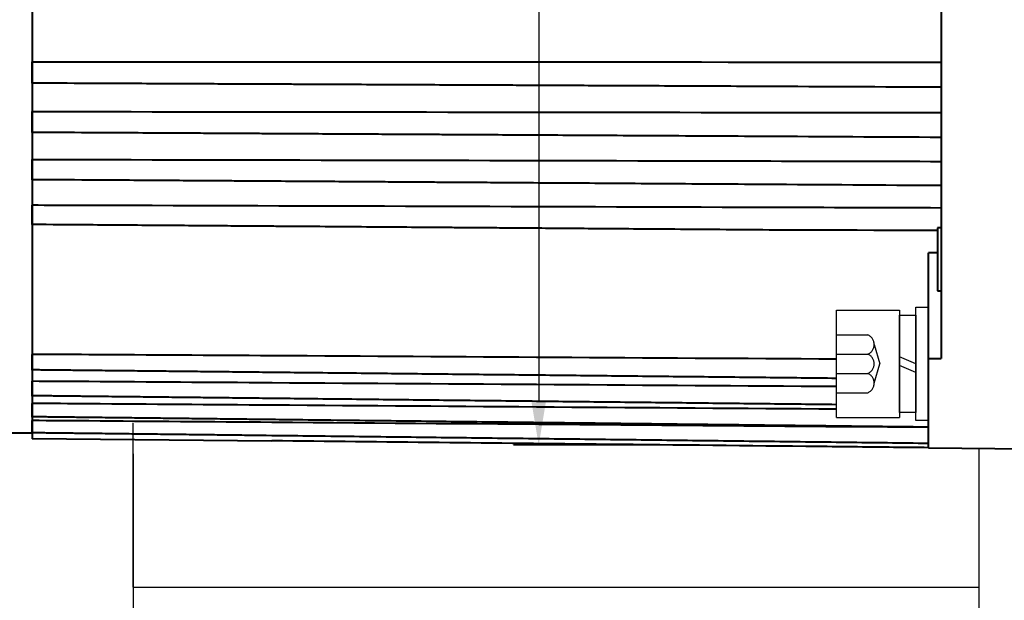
# Model space of a CAD drawing. Header units: inches. Extents: x -753 to 5070, y -3075 to 1581.
# Tile 113 of 178: x 4637 to 4715, y -1968 to -1922. Entities that reach past the tile are written whole.
import ezdxf

# ---------------------------------------------------------------- set-up
doc = ezdxf.new("R2010")
doc.units = ezdxf.units.IN
doc.header["$LTSCALE"] = 10
doc.header["$MEASUREMENT"] = 0
doc.linetypes.add('HIDDEN', pattern=[1.905, 1.27, -0.635])
for name, color, linetype in [('1轮廓实线层', 7, 'Continuous'), ('4虚线层', 6, 'HIDDEN'), ('7标注层', 4, 'Continuous')]:
    doc.layers.add(name, color=color, linetype=linetype)
doc.layers.add('图层2', color=4, linetype='Continuous', lineweight=40)
doc.styles.add('TH_GBDIM', font='romans.shx', dxfattribs={"width": 0.8, "bigfont": 'gbcbig.shx'})
doc.dimstyles.new('TH_GBDIM', dxfattribs={"dimtxt": 3.5, "dimasz": 2.5, "dimexe": 2, "dimexo": 0, "dimgap": 1, "dimtad": 1, "dimdec": 4, "dimdsep": 46, "dimtxsty": 'TH_GBDIM', "dimcen": 0.09, "dimclrd": 4, "dimclre": 4, "dimclrt": 3, "dimadec": 0, "dimazin": 0, "dimtfac": 1, "dimtdec": 4, "dimtmove": 0, "dimatfit": 3, "dimfxl": 1, "dimtzin": 0, "dimarcsym": 0})

# ---------------------------------------------------------------- blocks, each defined once
blk = doc.blocks.new('*D730')
at = {"layer": '7标注层', "color": 4, "lineweight": -2, "transparency": 16777216}
for p, q in [((4836.945, -1906.949), (4836.945, -2034.703)), ((4584.945, -1916.449), (4584.945, -2034.703)), ((4588.445, -2032.703), (4833.445, -2032.703))]:
    blk.add_line(p, q, dxfattribs=at)
at = {"layer": '7标注层', "color": 4, "transparency": 16777216}
for points in [[(4588.445, -2032.12), (4588.445, -2033.286), (4584.945, -2032.703)], [(4833.445, -2032.12), (4833.445, -2033.286), (4836.945, -2032.703)]]:
    blk.add_solid(points, dxfattribs=at)
at = {"layer": 'Defpoints', "color": 0, "transparency": 16777216}
for p in [(4836.945, -1906.949), (4584.945, -1916.449), (4836.945, -2032.703)]:
    blk.add_point(p, dxfattribs=at)
at = {"layer": '7标注层', "color": 3, "transparency": 16777216, "insert": (4715.942, -2028.953), "char_height": 5.5, "attachment_point": 5, "style": 'TH_GBDIM'}
blk.add_mtext('252', dxfattribs=at)
blk = doc.blocks.new('*D715')
at = {"layer": '7标注层', "color": 4, "lineweight": -2, "transparency": 16777216}
for p, q in [((4716.945, -1876.449), (4716.945, -2018.184)), ((4584.945, -1898.024), (4584.945, -2018.184)), ((4588.445, -2016.184), (4713.445, -2016.184))]:
    blk.add_line(p, q, dxfattribs=at)
at = {"layer": '7标注层', "color": 4, "transparency": 16777216}
for points in [[(4588.445, -2015.6), (4588.445, -2016.767), (4584.945, -2016.184)], [(4713.445, -2015.6), (4713.445, -2016.767), (4716.945, -2016.184)]]:
    blk.add_solid(points, dxfattribs=at)
at = {"layer": 'Defpoints', "color": 0, "transparency": 16777216}
for p in [(4716.945, -1876.449), (4584.945, -1898.024), (4716.945, -2016.184)]:
    blk.add_point(p, dxfattribs=at)
at = {"layer": '7标注层', "color": 3, "transparency": 16777216, "insert": (4653.195, -2012.434), "char_height": 5.5, "attachment_point": 5, "style": 'TH_GBDIM'}
blk.add_mtext('132', dxfattribs=at)
blk = doc.blocks.new('*D716')
at = {"layer": '7标注层', "color": 4, "lineweight": -2, "transparency": 16777216}
for p, q in [((4671.948, -1876.449), (4680.07, -1876.449)), ((4678.07, -1879.949), (4678.07, -1952.663)), ((4689.388, -1956.163), (4676.07, -1956.163))]:
    blk.add_line(p, q, dxfattribs=at)
at = {"layer": '7标注层', "color": 4, "transparency": 16777216}
for points in [[(4677.487, -1879.949), (4678.654, -1879.949), (4678.07, -1876.449)], [(4677.487, -1952.663), (4678.654, -1952.663), (4678.07, -1956.163)]]:
    blk.add_solid(points, dxfattribs=at)
at = {"layer": 'Defpoints', "color": 0, "transparency": 16777216}
for p in [(4671.948, -1876.449), (4678.07, -1956.163), (4689.388, -1956.163)]:
    blk.add_point(p, dxfattribs=at)
at = {"layer": '7标注层', "color": 3, "transparency": 16777216, "insert": (4674.32, -1916.306), "char_height": 5.5, "attachment_point": 5, "rotation": 90, "style": 'TH_GBDIM'}
blk.add_mtext('{%%c80}{}{}', dxfattribs=at)
blk = doc.blocks.new('GB93_5_0.65_R')
at = {"layer": '1轮廓实线层'}
for p, q in [((3.85, 1.3), (-3.85, 1.3)), ((-3.85, 1.3), (-3.85, 0)), ((0, 0), (-0.56, 1.3)), ((0.7, 0), (0.14, 1.3)), ((3.85, 0), (3.85, 1.3)), ((-3.85, 0), (3.85, 0))]:
    blk.add_line(p, q, dxfattribs=at)

msp = doc.modelspace()

# ---------------------------------------------------------------- linework, layer by layer
msp.add_line((4712.945, -1987.408), (4712.945, -1956.408))
at = {"layer": '1轮廓实线层'}
for p, q in [((4701.645, -1953.969), (4701.645, -1945.469)), ((4701.645, -1945.469), (4706.645, -1945.469)), ((4706.645, -1945.469), (4706.645, -1953.969)), ((4706.645, -1945.469), (4706.645, -1953.969)), ((4707.945, -1947.069), (4707.945, -1945.219)), ((4707.945, -1945.219), (4708.945, -1945.219)), ((4707.945, -1947.069), (4707.945, -1945.219)), ((4707.945, -1945.219), (4708.945, -1945.219)), ((4708.945, -1945.219), (4708.945, -1947.069)), ((4708.945, -1945.219), (4708.945, -1947.069)), ((4707.945, -1952.369), (4707.945, -1947.069)), ((4707.945, -1952.369), (4707.945, -1947.069)), ((4708.945, -1947.069), (4708.945, -1952.369)), ((4708.945, -1947.069), (4708.945, -1952.369)), ((4707.945, -1954.219), (4707.945, -1952.369)), ((4707.945, -1954.219), (4707.945, -1952.369)), ((4708.945, -1952.369), (4708.945, -1954.219)), ((4708.945, -1952.369), (4708.945, -1954.219)), ((4701.645, -1953.969), (4706.645, -1953.969)), ((4645.945, -1967.408), (4645.945, -1954.408)), ((4708.945, -1954.219), (4707.945, -1954.219)), ((4708.945, -1954.219), (4707.945, -1954.219)), ((4645.945, -1956.852), (4645.945, -1987.408))]:
    msp.add_line(p, q, dxfattribs=at)
at = {"layer": '1轮廓实线层', "color": 7}
msp.add_line((4645.945, -1967.408), (4712.945, -1967.408), dxfattribs=at)
at = {"layer": '4虚线层'}
for p, q in [((4701.645, -1947.429), (4704.145, -1947.429)), ((4704.645, -1948.193), (4705.095, -1949.719)), ((4701.645, -1948.956), (4704.145, -1948.956)), ((4704.645, -1951.246), (4705.095, -1949.719)), ((4701.645, -1950.483), (4704.145, -1950.483)), ((4701.645, -1952.009), (4704.145, -1952.009))]:
    msp.add_line(p, q, dxfattribs=at)
for centre in [(4703.812, -1948.193), (4703.812, -1949.719), (4703.812, -1951.246)]:
    msp.add_arc(centre, 0.833, 293.54865, 66.45135, dxfattribs=at)
at = {"layer": '图层2', "color": 0}
for p, q in [((4637.945, -1877.223), (4637.945, -1955.675)), ((4709.945, -1916.449), (4709.945, -1949.306)), ((4709.645, -1938.949), (4709.645, -1943.949)), ((4709.945, -1938.949), (4709.645, -1938.949)), ((4708.945, -1949.31), (4708.945, -1940.925)), ((4709.645, -1943.949), (4709.945, -1943.949)), ((4708.945, -1949.31), (4709.945, -1949.306)), ((4708.945, -1956.366), (4708.945, -1949.31)), ((4635.964, -1955.199), (4637.945, -1955.199)), ((4637.945, -1955.629), (4656.945, -1955.826)), ((4708.945, -1956.366), (4716.945, -1956.449))]:
    msp.add_line(p, q, dxfattribs=at)
for points, degree, knots in [([(4637.945, -1925.792), (4638.939, -1925.792), (4639.933, -1925.792), (4640.927, -1925.792), (4641.433, -1925.792), (4641.939, -1925.792), (4642.445, -1925.792), (4664.945, -1925.796), (4687.445, -1925.804), (4709.945, -1925.814)], 3, [-0.066667, -0.066667, -0.066667, -0.066667, -0.022485, -0.022485, -0.022485, 0, 0, 0, 1, 1, 1, 1]), ([(4637.945, -1927.477), (4637.945, -1927.476), (4637.945, -1927.473), (4637.945, -1927.468), (4637.945, -1927.466), (4637.945, -1927.461), (4637.945, -1927.458), (4637.945, -1927.443), (4637.945, -1927.427), (4637.945, -1927.396), (4637.945, -1927.384), (4637.945, -1927.359), (4637.945, -1927.345), (4637.945, -1927.301), (4637.945, -1927.268), (4637.945, -1927.214), (4637.945, -1927.195), (4637.945, -1927.165), (4637.945, -1927.154), (4637.945, -1927.134), (4637.945, -1927.123), (4637.945, -1927.07), (4637.945, -1927.025), (4637.945, -1926.953), (4637.945, -1926.929), (4637.945, -1926.879), (4637.945, -1926.854), (4637.945, -1926.778), (4637.945, -1926.727), (4637.945, -1926.661), (4637.945, -1926.648), (4637.945, -1926.622), (4637.945, -1926.608), (4637.945, -1926.569), (4637.945, -1926.542), (4637.945, -1926.464), (4637.945, -1926.413), (4637.945, -1926.337), (4637.945, -1926.312), (4637.945, -1926.262), (4637.945, -1926.238), (4637.945, -1926.168), (4637.945, -1926.123), (4637.945, -1926.07), (4637.945, -1926.06), (4637.945, -1926.039), (4637.945, -1926.009), (4637.945, -1925.981), (4637.945, -1925.927), (4637.945, -1925.895), (4637.945, -1925.837), (4637.945, -1925.813), (4637.945, -1925.792)], 3, [0, 0, 0, 0, 0.032237, 0.032237, 0.048922, 0.048922, 0.065608, 0.065608, 0.13235, 0.13235, 0.165721, 0.165721, 0.199092, 0.199092, 0.265835, 0.265835, 0.299206, 0.299206, 0.315891, 0.315891, 0.332577, 0.332577, 0.399319, 0.399319, 0.43269, 0.43269, 0.466062, 0.466062, 0.532804, 0.532804, 0.549489, 0.549489, 0.566175, 0.566175, 0.599546, 0.599546, 0.666288, 0.666288, 0.69966, 0.69966, 0.733031, 0.733031, 0.799773, 0.799773, 0.816459, 0.816459, 0.833144, 0.866515, 0.866515, 0.933258, 0.933258, 1, 1, 1, 1]), ([(4637.945, -1927.457), (4639.429, -1927.463), (4640.914, -1927.47), (4642.398, -1927.477), (4642.414, -1927.477), (4642.429, -1927.477), (4642.445, -1927.477), (4643.369, -1927.481), (4645.251, -1927.49), (4647.992, -1927.502), (4650.568, -1927.514), (4652.842, -1927.524), (4654.807, -1927.533), (4656.483, -1927.541), (4657.962, -1927.547), (4659.354, -1927.553), (4661.375, -1927.563), (4664.012, -1927.575), (4667.173, -1927.589), (4669.679, -1927.6), (4671.531, -1927.609), (4672.84, -1927.614), (4674.252, -1927.621), (4675.898, -1927.628), (4677.864, -1927.637), (4680.152, -1927.647), (4682.762, -1927.659), (4685.695, -1927.672), (4688.949, -1927.687), (4692.402, -1927.703), (4694.769, -1927.713), (4695.945, -1927.719), (4695.951, -1927.719), (4695.957, -1927.719), (4695.963, -1927.719), (4700.624, -1927.74), (4705.284, -1927.761), (4709.945, -1927.782)], 3, [-0.084112, -0.084112, -0.084112, -0.084112, -0.000879, -0.000879, -0.000879, 0, 0, 0, 0.051797, 0.105559, 0.153698, 0.196216, 0.233113, 0.263878, 0.290188, 0.316059, 0.341929, 0.403526, 0.463913, 0.519158, 0.544091, 0.567733, 0.592556, 0.623283, 0.66003, 0.702799, 0.751587, 0.806397, 0.867226, 0.934077, 1, 1, 1, 1.000341, 1.000341, 1.000341, 1.261683, 1.261683, 1.261683, 1.261683]), ([(4637.945, -1929.732), (4639.2, -1929.733), (4640.455, -1929.734), (4641.709, -1929.736), (4641.955, -1929.736), (4642.2, -1929.736), (4642.445, -1929.737), (4660.278, -1929.756), (4678.112, -1929.778), (4695.945, -1929.801), (4696.121, -1929.802), (4696.296, -1929.802), (4696.472, -1929.802), (4700.963, -1929.808), (4705.454, -1929.814), (4709.945, -1929.82)], 3, [-0.084113, -0.084113, -0.084113, -0.084113, -0.013752, -0.013752, -0.013752, 0, 0, 0, 1, 1, 1, 1.009851, 1.009851, 1.009851, 1.261682, 1.261682, 1.261682, 1.261682]), ([(4637.945, -1931.383), (4637.945, -1931.383), (4637.945, -1931.383), (4637.945, -1931.382), (4637.945, -1931.381), (4637.945, -1931.379), (4637.945, -1931.378), (4637.945, -1931.37), (4637.945, -1931.359), (4637.945, -1931.335), (4637.945, -1931.326), (4637.945, -1931.306), (4637.945, -1931.295), (4637.945, -1931.258), (4637.945, -1931.229), (4637.945, -1931.181), (4637.945, -1931.164), (4637.945, -1931.137), (4637.945, -1931.127), (4637.945, -1931.108), (4637.945, -1931.099), (4637.945, -1931.05), (4637.945, -1931.008), (4637.945, -1930.94), (4637.945, -1930.917), (4637.945, -1930.87), (4637.945, -1930.845), (4637.945, -1930.772), (4637.945, -1930.722), (4637.945, -1930.657), (4637.945, -1930.644), (4637.945, -1930.618), (4637.945, -1930.605), (4637.945, -1930.565), (4637.945, -1930.539), (4637.945, -1930.461), (4637.945, -1930.408), (4637.945, -1930.331), (4637.945, -1930.305), (4637.945, -1930.254), (4637.945, -1930.229), (4637.945, -1930.155), (4637.945, -1930.108), (4637.945, -1930.051), (4637.945, -1930.039), (4637.945, -1930.017), (4637.945, -1929.985), (4637.945, -1929.954), (4637.945, -1929.894), (4637.945, -1929.858), (4637.945, -1929.791), (4637.945, -1929.762), (4637.945, -1929.737)], 3, [0, 0, 0, 0, 0.015869, 0.015869, 0.032837, 0.032837, 0.049805, 0.049805, 0.117676, 0.117676, 0.151611, 0.151611, 0.185547, 0.185547, 0.253418, 0.253418, 0.287354, 0.287354, 0.304321, 0.304321, 0.321289, 0.321289, 0.38916, 0.38916, 0.423096, 0.423096, 0.457031, 0.457031, 0.524902, 0.524902, 0.54187, 0.54187, 0.558838, 0.558838, 0.592773, 0.592773, 0.660645, 0.660645, 0.69458, 0.69458, 0.728516, 0.728516, 0.796387, 0.796387, 0.813354, 0.813354, 0.830322, 0.864258, 0.864258, 0.932129, 0.932129, 1, 1, 1, 1]), ([(4637.945, -1931.358), (4639.443, -1931.366), (4640.94, -1931.375), (4642.437, -1931.383), (4642.44, -1931.383), (4642.443, -1931.383), (4642.445, -1931.383), (4643.401, -1931.388), (4645.289, -1931.399), (4647.981, -1931.414), (4650.389, -1931.427), (4652.408, -1931.438), (4654.101, -1931.448), (4655.599, -1931.456), (4657.431, -1931.466), (4659.643, -1931.479), (4662.163, -1931.493), (4664.161, -1931.504), (4665.638, -1931.512), (4666.681, -1931.518), (4667.807, -1931.524), (4669.12, -1931.531), (4670.687, -1931.54), (4672.512, -1931.55), (4674.731, -1931.562), (4677.376, -1931.577), (4680.478, -1931.594), (4683.93, -1931.614), (4687.731, -1931.635), (4691.775, -1931.657), (4694.552, -1931.673), (4695.945, -1931.68), (4695.945, -1931.68), (4695.946, -1931.68), (4695.946, -1931.68), (4700.613, -1931.706), (4705.279, -1931.732), (4709.945, -1931.758)], 3, [-0.084112, -0.084112, -0.084112, -0.084112, -0.000142, -0.000142, -0.000142, 0, 0, 0, 0.05359, 0.105903, 0.150922, 0.18865, 0.219085, 0.245873, 0.272662, 0.321775, 0.369923, 0.41397, 0.43385, 0.452701, 0.472492, 0.496992, 0.526291, 0.560391, 0.599292, 0.650743, 0.708727, 0.773245, 0.844298, 0.921883, 1, 1, 1, 1.000026, 1.000026, 1.000026, 1.261683, 1.261683, 1.261683, 1.261683]), ([(4637.945, -1933.526), (4639.211, -1933.529), (4640.477, -1933.532), (4641.743, -1933.534), (4641.977, -1933.535), (4642.211, -1933.535), (4642.445, -1933.535), (4660.278, -1933.571), (4678.112, -1933.609), (4695.945, -1933.648), (4696.113, -1933.649), (4696.28, -1933.649), (4696.448, -1933.649), (4700.947, -1933.659), (4705.446, -1933.669), (4709.945, -1933.679)], 3, [-0.084113, -0.084113, -0.084113, -0.084113, -0.013125, -0.013125, -0.013125, 0, 0, 0, 1, 1, 1, 1.009402, 1.009402, 1.009402, 1.261682, 1.261682, 1.261682, 1.261682]), ([(4637.945, -1935.134), (4637.945, -1935.134), (4637.945, -1935.134), (4637.945, -1935.133), (4637.945, -1935.127), (4637.945, -1935.111), (4637.945, -1935.105), (4637.945, -1935.09), (4637.945, -1935.081), (4637.945, -1935.052), (4637.945, -1935.028), (4637.945, -1934.987), (4637.945, -1934.972), (4637.945, -1934.948), (4637.945, -1934.94), (4637.945, -1934.923), (4637.945, -1934.914), (4637.945, -1934.87), (4637.945, -1934.831), (4637.945, -1934.768), (4637.945, -1934.747), (4637.945, -1934.702), (4637.945, -1934.679), (4637.945, -1934.609), (4637.945, -1934.56), (4637.945, -1934.497), (4637.945, -1934.485), (4637.945, -1934.459), (4637.945, -1934.446), (4637.945, -1934.407), (4637.945, -1934.381), (4637.945, -1934.303), (4637.945, -1934.251), (4637.945, -1934.172), (4637.945, -1934.146), (4637.945, -1934.094), (4637.945, -1934.068), (4637.945, -1933.992), (4637.945, -1933.942), (4637.945, -1933.882), (4637.945, -1933.87), (4637.945, -1933.847), (4637.945, -1933.812), (4637.945, -1933.779), (4637.945, -1933.714), (4637.945, -1933.674), (4637.945, -1933.599), (4637.945, -1933.566), (4637.945, -1933.535)], 3, [0, 0, 0, 0, 0.014986, 0.014986, 0.085344, 0.085344, 0.120523, 0.120523, 0.155703, 0.155703, 0.226061, 0.226061, 0.26124, 0.26124, 0.278829, 0.278829, 0.296419, 0.296419, 0.366777, 0.366777, 0.401956, 0.401956, 0.437135, 0.437135, 0.507493, 0.507493, 0.525083, 0.525083, 0.542672, 0.542672, 0.577851, 0.577851, 0.648209, 0.648209, 0.683388, 0.683388, 0.718568, 0.718568, 0.788926, 0.788926, 0.806515, 0.806515, 0.824105, 0.859284, 0.859284, 0.929642, 0.929642, 1, 1, 1, 1]), ([(4637.945, -1935.104), (4639.445, -1935.114), (4640.945, -1935.124), (4642.445, -1935.134), (4642.445, -1935.134), (4642.445, -1935.134), (4642.445, -1935.134), (4643.401, -1935.14), (4645.289, -1935.152), (4647.981, -1935.17), (4650.389, -1935.186), (4652.408, -1935.199), (4654.101, -1935.21), (4655.599, -1935.22), (4657.431, -1935.232), (4659.643, -1935.246), (4662.163, -1935.263), (4664.162, -1935.276), (4665.638, -1935.286), (4666.681, -1935.292), (4667.807, -1935.3), (4669.12, -1935.308), (4670.687, -1935.319), (4672.512, -1935.331), (4674.731, -1935.345), (4677.376, -1935.363), (4680.479, -1935.383), (4683.93, -1935.405), (4687.731, -1935.43), (4691.775, -1935.457), (4694.552, -1935.475), (4695.945, -1935.484), (4695.945, -1935.484), (4695.945, -1935.484), (4695.945, -1935.484), (4700.612, -1935.515), (4705.278, -1935.545), (4709.945, -1935.576)], 3, [-0.084111, -0.084111, -0.084111, -0.084111, 0, 0, 0, 0, 0, 0, 0.053591, 0.105903, 0.150923, 0.188651, 0.219086, 0.245874, 0.272663, 0.321775, 0.369923, 0.413971, 0.433851, 0.452701, 0.472492, 0.496992, 0.526292, 0.560392, 0.599292, 0.650743, 0.708727, 0.773245, 0.844297, 0.921883, 1, 1, 1, 1, 1, 1, 1.261674, 1.261674, 1.261674, 1.261674]), ([(4637.945, -1937.134), (4639.225, -1937.138), (4640.504, -1937.141), (4641.784, -1937.145), (4642.005, -1937.146), (4642.225, -1937.146), (4642.445, -1937.147), (4660.278, -1937.198), (4678.112, -1937.252), (4695.945, -1937.307), (4696.103, -1937.307), (4696.261, -1937.308), (4696.419, -1937.308), (4700.927, -1937.322), (4705.436, -1937.336), (4709.945, -1937.35)], 3, [-0.084113, -0.084113, -0.084113, -0.084113, -0.012354, -0.012354, -0.012354, 0, 0, 0, 1, 1, 1, 1.00885, 1.00885, 1.00885, 1.261682, 1.261682, 1.261682, 1.261682]), ([(4637.945, -1938.69), (4637.945, -1938.69), (4637.945, -1938.688), (4637.945, -1938.683), (4637.945, -1938.68), (4637.945, -1938.67), (4637.945, -1938.664), (4637.945, -1938.642), (4637.945, -1938.624), (4637.945, -1938.589), (4637.945, -1938.577), (4637.945, -1938.556), (4637.945, -1938.549), (4637.945, -1938.534), (4637.945, -1938.527), (4637.945, -1938.488), (4637.945, -1938.453), (4637.945, -1938.396), (4637.945, -1938.376), (4637.945, -1938.334), (4637.945, -1938.313), (4637.945, -1938.247), (4637.945, -1938.201), (4637.945, -1938.14), (4637.945, -1938.128), (4637.945, -1938.103), (4637.945, -1938.09), (4637.945, -1938.053), (4637.945, -1938.027), (4637.945, -1937.95), (4637.945, -1937.899), (4637.945, -1937.82), (4637.945, -1937.793), (4637.945, -1937.74), (4637.945, -1937.714), (4637.945, -1937.637), (4637.945, -1937.586), (4637.945, -1937.523), (4637.945, -1937.51), (4637.945, -1937.486), (4637.945, -1937.449), (4637.945, -1937.414), (4637.945, -1937.345), (4637.945, -1937.302), (4637.945, -1937.219), (4637.945, -1937.182), (4637.945, -1937.147)], 3, [0, 0, 0, 0, 0.040325, 0.040325, 0.077235, 0.077235, 0.114146, 0.114146, 0.187967, 0.187967, 0.224878, 0.224878, 0.243333, 0.243333, 0.261788, 0.261788, 0.335609, 0.335609, 0.37252, 0.37252, 0.409431, 0.409431, 0.483252, 0.483252, 0.501707, 0.501707, 0.520162, 0.520162, 0.557073, 0.557073, 0.630894, 0.630894, 0.667805, 0.667805, 0.704715, 0.704715, 0.778536, 0.778536, 0.796992, 0.796992, 0.815447, 0.852358, 0.852358, 0.926179, 0.926179, 1, 1, 1, 1]), ([(4637.945, -1938.656), (4639.445, -1938.667), (4640.945, -1938.678), (4642.445, -1938.69), (4642.445, -1938.69), (4642.445, -1938.69), (4642.445, -1938.69), (4643.369, -1938.697), (4645.251, -1938.711), (4647.992, -1938.731), (4650.568, -1938.751), (4652.843, -1938.768), (4654.808, -1938.782), (4656.483, -1938.795), (4657.963, -1938.806), (4659.354, -1938.816), (4661.376, -1938.831), (4664.012, -1938.851), (4667.173, -1938.875), (4669.68, -1938.894), (4671.531, -1938.908), (4672.84, -1938.917), (4674.252, -1938.928), (4675.898, -1938.94), (4677.864, -1938.955), (4680.152, -1938.972), (4682.762, -1938.992), (4685.695, -1939.014), (4688.949, -1939.038), (4692.526, -1939.065), (4696.392, -1939.094), (4699.066, -1939.114), (4709.645, -1939.124)], 3, [-0.077592, -0.077592, -0.077592, -0.077592, 0, 0, 0, 0, 0, 0, 0.047788, 0.097382, 0.141791, 0.181013, 0.215049, 0.24343, 0.2677, 0.291566, 0.315431, 0.372253, 0.427959, 0.478922, 0.501922, 0.523732, 0.54663, 0.574975, 0.608874, 0.648328, 0.693334, 0.743895, 0.80001, 0.861678, 0.9289, 1, 1, 1, 1]), ([(4637.945, -1948.943), (4639.442, -1948.952), (4640.939, -1948.961), (4642.436, -1948.97), (4642.439, -1948.97), (4642.442, -1948.97), (4642.445, -1948.97), (4647.278, -1948.999), (4652.112, -1949.028), (4656.945, -1949.057), (4656.948, -1949.057), (4656.95, -1949.057), (4656.953, -1949.057), (4671.85, -1949.147), (4686.748, -1949.237), (4701.645, -1949.327)], 3, [-0.310349, -0.310349, -0.310349, -0.310349, -0.000598, -0.000598, -0.000598, 0, 0, 0, 1, 1, 1, 1.000541, 1.000541, 1.000541, 4.082768, 4.082768, 4.082768, 4.082768]), ([(4637.945, -1950.223), (4637.945, -1950.223), (4637.945, -1950.223), (4637.945, -1950.222), (4637.945, -1950.22), (4637.945, -1950.215), (4637.945, -1950.213), (4637.945, -1950.208), (4637.945, -1950.206), (4637.945, -1950.192), (4637.945, -1950.176), (4637.945, -1950.146), (4637.945, -1950.134), (4637.945, -1950.11), (4637.945, -1950.096), (4637.945, -1950.054), (4637.945, -1950.021), (4637.945, -1949.976), (4637.945, -1949.967), (4637.945, -1949.948), (4637.945, -1949.938), (4637.945, -1949.909), (4637.945, -1949.888), (4637.945, -1949.825), (4637.945, -1949.78), (4637.945, -1949.709), (4637.945, -1949.685), (4637.945, -1949.636), (4637.945, -1949.611), (4637.945, -1949.535), (4637.945, -1949.484), (4637.945, -1949.418), (4637.945, -1949.405), (4637.945, -1949.378), (4637.945, -1949.339), (4637.945, -1949.3), (4637.945, -1949.221), (4637.945, -1949.17), (4637.945, -1949.067), (4637.945, -1949.018), (4637.945, -1948.97)], 3, [0, 0, 0, 0, 0.017571, 0.017571, 0.062227, 0.062227, 0.084555, 0.084555, 0.106883, 0.106883, 0.196194, 0.196194, 0.24085, 0.24085, 0.285506, 0.285506, 0.374818, 0.374818, 0.397146, 0.397146, 0.419474, 0.419474, 0.46413, 0.46413, 0.553441, 0.553441, 0.598097, 0.598097, 0.642753, 0.642753, 0.732065, 0.732065, 0.754393, 0.754393, 0.776721, 0.821377, 0.821377, 0.910688, 0.910688, 1, 1, 1, 1]), ([(4637.945, -1950.176), (4642.445, -1950.223), (4656.945, -1950.376), (4701.645, -1950.848)], 1, [-0.310337, -0.310337, 0, 1, 4.082742, 4.082742]), ([(4637.945, -1951.078), (4639.443, -1951.088), (4640.94, -1951.097), (4642.438, -1951.107), (4642.44, -1951.107), (4642.443, -1951.107), (4642.445, -1951.107), (4647.278, -1951.14), (4652.112, -1951.172), (4656.945, -1951.204), (4656.947, -1951.204), (4656.949, -1951.204), (4656.952, -1951.204), (4671.849, -1951.303), (4686.747, -1951.402), (4701.645, -1951.502)], 3, [-0.310349, -0.310349, -0.310349, -0.310349, -0.000498, -0.000498, -0.000498, 0, 0, 0, 1, 1, 1, 1.000451, 1.000451, 1.000451, 4.082768, 4.082768, 4.082768, 4.082768]), ([(4637.945, -1952.276), (4637.945, -1952.276), (4637.945, -1952.276), (4637.945, -1952.276), (4637.945, -1952.275), (4637.945, -1952.274), (4637.945, -1952.272), (4637.945, -1952.265), (4637.945, -1952.255), (4637.945, -1952.232), (4637.945, -1952.223), (4637.945, -1952.204), (4637.945, -1952.193), (4637.945, -1952.157), (4637.945, -1952.129), (4637.945, -1952.089), (4637.945, -1952.081), (4637.945, -1952.064), (4637.945, -1952.056), (4637.945, -1952.029), (4637.945, -1951.973), (4637.945, -1951.911), (4637.945, -1951.844), (4637.945, -1951.82), (4637.945, -1951.774), (4637.945, -1951.75), (4637.945, -1951.677), (4637.945, -1951.627), (4637.945, -1951.562), (4637.945, -1951.549), (4637.945, -1951.523), (4637.945, -1951.483), (4637.945, -1951.444), (4637.945, -1951.366), (4637.945, -1951.313), (4637.945, -1951.209), (4637.945, -1951.157), (4637.945, -1951.107)], 3, [0, 0, 0, 0, 0.010718, 0.010718, 0.034272, 0.034272, 0.057827, 0.057827, 0.152044, 0.152044, 0.199153, 0.199153, 0.246261, 0.246261, 0.340479, 0.340479, 0.364033, 0.364033, 0.387587, 0.387587, 0.434696, 0.528913, 0.528913, 0.576022, 0.576022, 0.623131, 0.623131, 0.717348, 0.717348, 0.740902, 0.740902, 0.764457, 0.811565, 0.811565, 0.905783, 0.905783, 1, 1, 1, 1]), ([(4637.945, -1952.226), (4642.445, -1952.276), (4656.945, -1952.437), (4701.645, -1952.933)], 1, [-0.310346, -0.310346, 0, 1, 4.082789, 4.082789]), ([(4637.945, -1952.833), (4639.443, -1952.844), (4640.941, -1952.855), (4642.439, -1952.865), (4642.441, -1952.865), (4642.443, -1952.865), (4642.445, -1952.865), (4647.278, -1952.9), (4652.112, -1952.935), (4656.945, -1952.97), (4656.947, -1952.97), (4656.949, -1952.97), (4656.95, -1952.97), (4671.849, -1953.078), (4686.747, -1953.185), (4701.645, -1953.293)], 3, [-0.310349, -0.310349, -0.310349, -0.310349, -0.000393, -0.000393, -0.000393, 0, 0, 0, 1, 1, 1, 1.000356, 1.000356, 1.000356, 4.082768, 4.082768, 4.082768, 4.082768]), ([(4637.945, -1953.946), (4637.945, -1953.946), (4637.945, -1953.946), (4637.945, -1953.946), (4637.945, -1953.941), (4637.945, -1953.926), (4637.945, -1953.92), (4637.945, -1953.906), (4637.945, -1953.898), (4637.945, -1953.869), (4637.945, -1953.846), (4637.945, -1953.812), (4637.945, -1953.805), (4637.945, -1953.79), (4637.945, -1953.783), (4637.945, -1953.759), (4637.945, -1953.71), (4637.945, -1953.652), (4637.945, -1953.59), (4637.945, -1953.569), (4637.945, -1953.524), (4637.945, -1953.502), (4637.945, -1953.432), (4637.945, -1953.384), (4637.945, -1953.321), (4637.945, -1953.308), (4637.945, -1953.283), (4637.945, -1953.244), (4637.945, -1953.206), (4637.945, -1953.128), (4637.945, -1953.075), (4637.945, -1952.969), (4637.945, -1952.917), (4637.945, -1952.865)], 3, [0, 0, 0, 0, 0.003734, 0.003734, 0.103361, 0.103361, 0.153174, 0.153174, 0.202987, 0.202987, 0.302614, 0.302614, 0.32752, 0.32752, 0.352427, 0.352427, 0.40224, 0.501867, 0.501867, 0.55168, 0.55168, 0.601494, 0.601494, 0.70112, 0.70112, 0.726027, 0.726027, 0.750934, 0.800747, 0.800747, 0.900373, 0.900373, 1, 1, 1, 1]), ([(4637.945, -1953.894), (4642.445, -1953.946), (4656.945, -1954.114), (4708.945, -1954.713)], 1, [-0.310344, -0.310344, 0, 1, 4.58624, 4.58624]), ([(4637.945, -1954.19), (4639.444, -1954.201), (4640.942, -1954.213), (4642.441, -1954.224), (4642.442, -1954.224), (4642.444, -1954.224), (4642.445, -1954.224), (4647.278, -1954.261), (4652.112, -1954.299), (4656.945, -1954.336), (4656.946, -1954.336), (4656.948, -1954.336), (4656.949, -1954.336), (4674.281, -1954.469), (4691.613, -1954.603), (4708.945, -1954.736)], 3, [-0.310349, -0.310349, -0.310349, -0.310349, -0.000284, -0.000284, -0.000284, 0, 0, 0, 1, 1, 1, 1.000257, 1.000257, 1.000257, 4.586217, 4.586217, 4.586217, 4.586217]), ([(4637.945, -1955.215), (4637.945, -1955.215), (4637.945, -1955.214), (4637.945, -1955.21), (4637.945, -1955.207), (4637.945, -1955.198), (4637.945, -1955.192), (4637.945, -1955.172), (4637.945, -1955.154), (4637.945, -1955.126), (4637.945, -1955.12), (4637.945, -1955.107), (4637.945, -1955.101), (4637.945, -1955.081), (4637.945, -1955.038), (4637.945, -1954.987), (4637.945, -1954.93), (4637.945, -1954.91), (4637.945, -1954.869), (4637.945, -1954.848), (4637.945, -1954.783), (4637.945, -1954.737), (4637.945, -1954.676), (4637.945, -1954.664), (4637.945, -1954.639), (4637.945, -1954.602), (4637.945, -1954.564), (4637.945, -1954.488), (4637.945, -1954.436), (4637.945, -1954.33), (4637.945, -1954.277), (4637.945, -1954.224)], 3, [0, 0, 0, 0, 0.047718, 0.047718, 0.100622, 0.100622, 0.153527, 0.153527, 0.259336, 0.259336, 0.285788, 0.285788, 0.31224, 0.31224, 0.365145, 0.470954, 0.470954, 0.523859, 0.523859, 0.576763, 0.576763, 0.682573, 0.682573, 0.709025, 0.709025, 0.735477, 0.788382, 0.788382, 0.894191, 0.894191, 1, 1, 1, 1]), ([(4637.945, -1955.162), (4642.445, -1955.215), (4656.945, -1955.387), (4708.945, -1956.004)], 1, [-0.310336, -0.310336, 0, 1, 4.586194, 4.586194]), ([(4703.718, -1956.312), (4702.651, -1956.301), (4701.585, -1956.29), (4700.518, -1956.279), (4700.518, -1956.279), (4700.518, -1956.279), (4700.518, -1956.279), (4700.439, -1956.278), (4700.359, -1956.277), (4700.28, -1956.276), (4700.28, -1956.276), (4700.279, -1956.276), (4700.279, -1956.276), (4694.668, -1956.218), (4689.056, -1956.16), (4674.612, -1956.01), (4665.778, -1955.918), (4656.945, -1955.826)], 3, [-0.079358, -0.079358, -0.079358, -0.079358, -0.005513, -0.005513, -0.005513, -0.005513, -0.005513, -0.005513, -0.000019, -0.000019, -0.000019, 0, 0, 0, 0.388473, 0.388473, 1, 1, 1, 1])]:
    msp.add_open_spline(points, degree=degree, knots=knots, dxfattribs=at)
for points in [[(4709.645, -1940.925), (4709.412, -1940.925), (4709.178, -1940.925), (4708.945, -1940.925)], [(4708.942, -1956.366), (4707.054, -1956.347), (4705.167, -1956.327), (4703.718, -1956.312)]]:
    msp.add_open_spline(points, degree=3, dxfattribs=at)

# ---------------------------------------------------------------- block references
at = {"layer": '1轮廓实线层', "xscale": -1, "rotation": 90}
msp.add_blockref('GB93_5_0.65_R', (4707.945, -1949.719), dxfattribs=at)
msp.add_blockref('GB93_5_0.65_R', (4707.945, -1949.719), dxfattribs=at)

# ---------------------------------------------------------------- dimensions: what is measured, and where the dimension line sits
at = {"layer": '7标注层'}
for base, p1, p2, picture, middle in [((4716.945, -2016.184), (4584.945, -1898.024), (4716.945, -1876.449), '*D715', (4653.195, -2016.184)), ((4836.945, -2032.703), (4584.945, -1916.449), (4836.945, -1906.949), '*D730', (4715.942, -2032.703))]:
    dim = msp.add_linear_dim(base=base, p1=p1, p2=p2, dimstyle='TH_GBDIM', override={"dimtxt": 5.5, "dimasz": 3.5, "dimdec": 1, "dimadec": 1}, dxfattribs=at)
    dim.commit()
    dim.dimension.update_dxf_attribs({"geometry": picture, "text_midpoint": middle, "dimtype": 160})
dim = msp.add_linear_dim(base=(4678.07, -1956.163), p1=(4671.948, -1876.449), p2=(4689.388, -1956.163), angle=90, text='{%%c<>}{}{}', dimstyle='TH_GBDIM', override={"dimtxt": 5.5, "dimasz": 3.5, "dimdec": 0}, dxfattribs=at)
dim.commit()
dim.dimension.update_dxf_attribs({"geometry": '*D716', "text_midpoint": (4674.32, -1916.306)})

doc.saveas('drawing.dxf')
